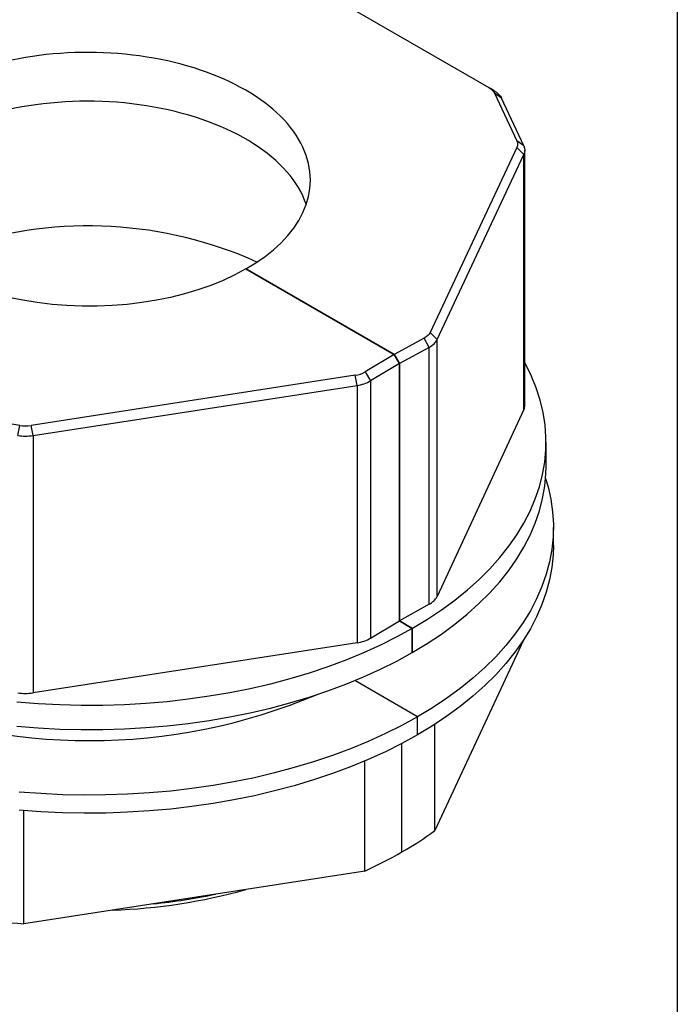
# Model space of a CAD drawing. Header units: millimetres. Extents: x 13 to 546, y 13 to 419.
# Tile 4 of 5: x 501 to 546, y 318 to 384. Entities that reach past the tile are written whole.
import ezdxf

# ---------------------------------------------------------------- set-up
doc = ezdxf.new("R2010")
doc.units = ezdxf.units.MM
doc.header["$LTSCALE"] = 2
doc.layers.add('TEXT', color=140, linetype='Continuous', lineweight=25)

msp = doc.modelspace()

# ---------------------------------------------------------------- linework, layer by layer
for p, q in [((517.261, 389.03), (533.299, 379.771)), ((533.665, 379.557), (533.309, 379.766)), ((533.688, 379.384), (535.203, 376.14)), ((534.168, 379.049), (533.688, 379.384)), ((535.683, 375.804), (534.168, 379.049)), ((535.683, 375.804), (535.203, 376.14)), ((535.203, 375.695), (529.307, 363.133)), ((529.787, 362.648), (535.683, 375.211)), ((535.683, 375.211), (535.203, 375.695)), ((535.683, 357.903), (535.683, 375.211)), ((535.751, 358.201), (535.751, 375.507)), ((526.871, 361.628), (516.792, 367.447)), ((516.792, 367.447), (516.792, 367.447)), ((516.792, 367.447), (526.871, 361.628)), ((528.9, 362.739), (526.871, 361.628)), ((529.245, 362.122), (528.9, 362.739)), ((529.787, 362.648), (529.307, 363.133)), ((529.787, 345.199), (529.787, 362.648)), ((529.245, 362.122), (527.224, 361.016)), ((529.245, 344.668), (529.245, 362.122)), ((526.871, 361.628), (524.914, 360.458)), ((527.224, 361.016), (526.871, 361.628)), ((526.871, 361.628), (527.224, 361.016)), ((527.224, 361.016), (525.274, 359.849)), ((527.224, 343.542), (527.224, 361.016)), ((527.224, 361.016), (527.224, 343.542)), ((524.223, 360.223), (502.218, 356.819)), ((524.353, 359.536), (524.223, 360.223)), ((524.914, 360.458), (525.274, 359.849)), ((525.274, 359.849), (525.274, 342.375)), ((502.348, 356.132), (524.353, 359.536)), ((524.353, 359.536), (524.353, 342.062)), ((535.683, 357.903), (529.787, 345.199)), ((501.442, 356.819), (495.785, 357.694)), ((501.312, 356.132), (501.442, 356.819)), ((502.348, 356.132), (502.218, 356.819)), ((502.348, 356.132), (502.348, 338.658)), ((537.185, 354.054), (537.185, 355.687)), ((537.685, 348.665), (537.685, 349.89)), ((529.245, 344.668), (527.236, 343.548)), ((525.274, 342.375), (527.224, 343.542)), ((527.224, 343.542), (527.236, 343.548)), ((528.105, 343.033), (527.224, 343.542)), ((527.224, 343.542), (528.105, 343.033)), ((527.236, 343.548), (528.117, 343.04)), ((528.105, 341.4), (528.105, 343.033)), ((528.105, 343.033), (528.105, 341.4)), ((524.353, 342.062), (502.348, 338.658)), ((535.65, 342.235), (529.645, 329.297)), ((528.459, 337.032), (524.2, 339.49)), ((528.459, 337.032), (524.2, 339.49)), ((528.459, 335.807), (528.459, 337.032)), ((528.459, 335.807), (528.459, 337.032)), ((529.645, 329.297), (529.645, 336.53)), ((527.398, 327.845), (527.398, 335.222)), ((527.398, 327.845), (527.398, 335.222)), ((524.884, 326.548), (524.884, 334.031)), ((501.721, 322.966), (501.721, 330.664)), ((524.884, 326.548), (501.721, 322.966))]:
    msp.add_line(p, q)
at = {"flags": 128}
for points in [[(516.792, 367.447), (516.043, 367.043), (515.249, 366.67), (514.412, 366.329), (513.537, 366.022), (512.627, 365.75), (511.688, 365.514), (510.723, 365.316), (509.736, 365.157), (508.734, 365.036), (507.719, 364.956), (506.697, 364.915), (505.673, 364.915), (504.651, 364.956), (503.636, 365.036), (502.634, 365.157), (501.647, 365.316), (500.682, 365.514)], [(528.117, 343.04), (529.127, 343.652), (530.087, 344.291), (530.993, 344.956), (531.843, 345.644), (532.636, 346.355), (533.371, 347.087), (534.044, 347.838), (534.655, 348.607), (535.203, 349.391), (535.686, 350.19), (536.103, 351), (536.453, 351.822), (536.736, 352.651), (536.95, 353.488), (537.096, 354.33), (537.172, 355.174), (537.18, 356.02), (537.118, 356.865), (536.987, 357.707), (536.787, 358.545), (536.519, 359.376), (536.183, 360.2), (535.781, 361.013), (535.751, 361.067)], [(528.105, 341.4), (529.117, 342.012), (530.077, 342.651), (530.983, 343.316), (531.835, 344.004), (532.629, 344.715), (533.364, 345.447), (534.038, 346.198), (534.65, 346.966), (535.198, 347.751), (535.682, 348.549), (536.099, 349.36), (536.45, 350.181), (536.733, 351.011), (536.948, 351.848), (537.095, 352.689), (537.172, 353.534), (537.185, 354.054)], [(537.152, 353.223), (537.32, 352.65), (537.51, 351.805), (537.631, 350.955), (537.683, 350.103), (537.666, 349.251), (537.579, 348.399), (537.423, 347.552), (537.199, 346.709), (536.907, 345.873), (536.547, 345.046), (536.12, 344.23), (535.628, 343.426), (535.071, 342.637), (534.45, 341.863), (533.767, 341.107), (533.024, 340.37), (532.221, 339.655), (531.362, 338.961), (530.447, 338.292), (529.478, 337.648), (528.459, 337.032)], [(537.685, 348.665), (537.666, 348.026), (537.579, 347.175), (537.423, 346.327), (537.199, 345.484), (536.907, 344.648), (536.547, 343.822), (536.12, 343.005), (535.628, 342.201), (535.071, 341.412), (534.45, 340.638), (533.767, 339.882), (533.024, 339.146), (532.221, 338.43), (531.362, 337.737), (530.447, 337.067), (529.478, 336.424), (528.459, 335.807)], [(528.105, 343.033), (527.045, 342.449), (525.938, 341.895), (524.787, 341.372), (523.595, 340.88), (522.363, 340.422), (521.095, 339.998), (519.795, 339.608), (518.463, 339.255), (517.104, 338.938), (515.721, 338.659), (514.317, 338.418), (512.894, 338.216), (511.457, 338.052), (510.007, 337.928), (508.549, 337.844), (507.086, 337.799), (505.621, 337.794), (504.157, 337.83), (502.698, 337.905), (501.246, 338.02)], [(501.246, 336.387), (502.698, 336.272), (504.157, 336.197), (505.621, 336.161), (507.086, 336.166), (508.549, 336.211), (510.007, 336.295), (511.457, 336.419), (512.894, 336.583), (514.317, 336.785), (515.721, 337.026), (517.104, 337.305), (518.463, 337.622), (519.795, 337.975), (521.095, 338.364), (522.363, 338.789), (523.595, 339.247), (524.787, 339.739), (525.938, 340.262), (527.045, 340.816), (528.105, 341.4)], [(528.459, 337.032), (527.39, 336.443), (526.275, 335.884), (525.116, 335.356), (523.915, 334.859), (522.675, 334.396), (521.399, 333.967), (520.089, 333.573), (518.749, 333.215), (517.382, 332.893), (515.989, 332.609), (514.575, 332.362), (513.143, 332.155), (511.695, 331.986), (510.236, 331.856), (508.767, 331.767), (507.293, 331.717), (505.816, 331.707), (504.34, 331.737), (502.868, 331.807), (501.403, 331.916)], [(528.459, 335.807), (527.39, 335.218), (526.275, 334.659), (525.116, 334.131), (523.915, 333.635), (522.675, 333.171), (521.399, 332.742), (520.089, 332.348), (518.749, 331.99), (517.382, 331.668), (515.989, 331.384), (514.575, 331.138), (513.143, 330.93), (511.695, 330.761), (510.236, 330.632), (508.767, 330.542), (507.293, 330.492), (505.816, 330.482), (504.34, 330.512), (502.868, 330.582), (501.403, 330.691)]]:
    msp.add_lwpolyline(points, dxfattribs=at)
for centre, radius, start, end in [((506.113, 342.466), 27.903, 65.7882, 107.88601), ((523.957, 362.139), 1.934, 277.90558, 299.65546), ((523.998, 362.09), 2.578, 277.90558, 299.65546), ((535.044, 358.205), 0.707, 334.635, 359.6714), ((501.83, 359.354), 2.564, 261.29091, 278.70909), ((501.83, 359.512), 3.419, 261.29091, 278.70909), ((528.686, 345.781), 1.245, 296.6655, 332.17939), ((523.998, 344.616), 2.578, 277.90558, 299.65546), ((506.185, 375.054), 39.645, 247.11958, 292.88042), ((501.83, 342.038), 3.419, 261.29091, 278.70909), ((514.468, 350.321), 25.929, 299.91214, 305.82532), ((512.09, 354.44), 30.685, 294.64043, 299.92534), ((506.42, 362.461), 38.586, 271.97453, 285.61155), ((506.467, 364.497), 40.375, 275.75771, 281.82837), ((505.852, 371.196), 48.407, 257.30906, 265.10486)]:
    msp.add_arc(centre, radius, start, end)
for centre, major_axis, start_param, end_param in [((506.185, 373.57), (15, -0.112), 5.502074, 8.643667), ((506.185, 370.255), (15, -0.112), 0.198587, 2.360482), ((506.185, 355.688), (31, -0.232), 5.502074, 5.502591)]:
    msp.add_ellipse(centre, major_axis=major_axis, ratio=0.572227, start_param=start_param, end_param=end_param)
for points in [[(533.299, 379.771), (533.485, 379.664), (533.62, 379.529), (533.688, 379.384)], [(533.65, 379.565), (533.897, 379.422), (534.077, 379.243), (534.168, 379.049)], [(535.203, 376.14), (535.271, 375.995), (535.271, 375.84), (535.203, 375.695)], [(535.683, 375.804), (535.774, 375.61), (535.774, 375.404), (535.683, 375.211)], [(529.307, 363.133), (529.237, 362.983), (529.095, 362.846), (528.9, 362.739)], [(529.245, 362.122), (529.505, 362.265), (529.693, 362.448), (529.787, 362.648)]]:
    msp.add_open_spline(points, degree=3)
at = {"layer": 'TEXT'}
msp.add_line((546.1, 419.1), (546.1, 12.7), dxfattribs=at)

doc.saveas('drawing.dxf')
